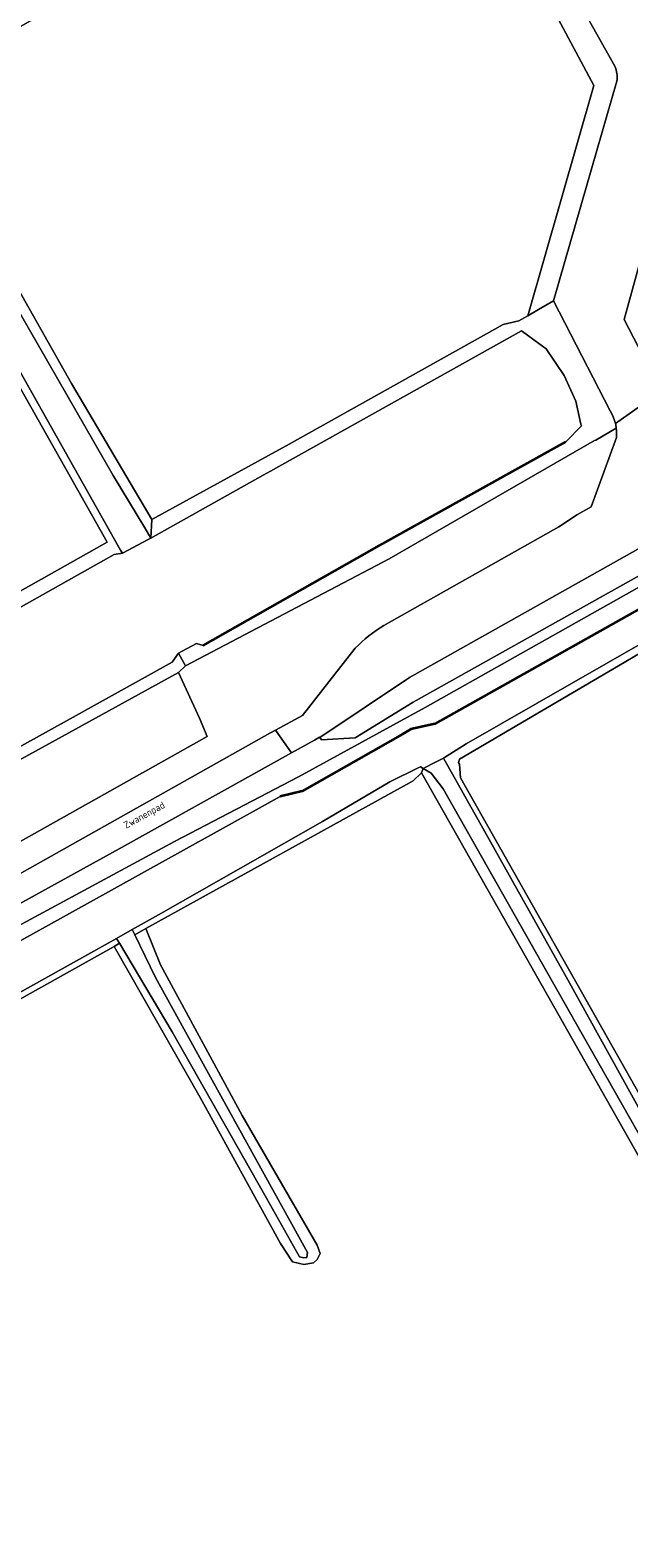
# Model space of a CAD drawing. Header units: metres. Extents: x 113441 to 115918, y 474822 to 477887.
# Tile 77 of 145: x 114172 to 114258, y 476224 to 476439. Entities that reach past the tile are written whole.
import ezdxf
from ezdxf.enums import TextEntityAlignment as Align

# ---------------------------------------------------------------- set-up
doc = ezdxf.new("R2010")
doc.units = ezdxf.units.M
for name, color, linetype, lineweight in [('B-WE-GK-BESCHOEIING-G', 252, 'GK-BESCHOEIING', 35), ('B-WE-GR-GRAS-GV', 252, 'Continuous', 13), ('B-WE-GR-GROENVOORZIENING-GV', 252, 'Continuous', 18), ('B-WE-OG-TOPOGRAFIE-T18', 7, 'Continuous', 18), ('B-WE-OG-WATER-GV', 252, 'Continuous', 18), ('B-WE-OG-WATER_SLOOT-GV', 252, 'Continuous', 18), ('B-WE-VH-VERHARDING_GESLOTEN-GV', 252, 'Continuous', 18)]:
    doc.layers.add(name, color=color, linetype=linetype, lineweight=lineweight)
doc.styles.add('NLCS-ISO-ANNOTATIEF-T18', font='NLCS-ISO.ttf', dxfattribs={"height": 1.8})
doc.linetypes.add('GK-BESCHOEIING', pattern='A,30,-5,[1,NLCS.SHX,S=1,R=0,X=0,Y=0],-5', length=40)

msp = doc.modelspace()

# ---------------------------------------------------------------- linework, layer by layer
at = {"layer": 'B-WE-GK-BESCHOEIING-G', "ltscale": 0.5, "flags": 128}
for points in [[(114196.674, 476351.079), (114221.875, 476365.376), (114248.53, 476380.239)], [(114262.625, 476358.32), (114229.769, 476339.913), (114226.369, 476339.13), (114225.153, 476338.435)], [(114225.153, 476338.435), (114210.844, 476330.256), (114207.654, 476329.517)]]:
    msp.add_lwpolyline(points, dxfattribs=at)
at = {"layer": 'B-WE-GR-GRAS-GV'}
for points in [[(114169.85, 476554.305), (114184.804, 476528.015), (114204.127, 476494.027), (114218.232, 476468.439), (114218.637, 476467.46), (114218.556, 476466.891), (114217.879, 476466.252), (114183.649, 476447.105), (114154.221, 476430.366), (114177.855, 476388.56), (114189.32, 476369.115), (114208.985, 476379.896), (114239.574, 476396.982), (114241.806, 476397.527), (114243.069, 476398.252), (114252.511, 476431.186), (114233.911, 476465.984), (114181.357, 476560.743), (114177.52, 476558.341), (114175.933, 476560.854), (114182.128, 476564.282), (114179.472, 476569.195), (114177.708, 476568.122), (114167.546, 476563.151)], [(114255.495, 476433.931), (114212.448, 476510.586), (114199.038, 476534.466), (114183.378, 476562.009), (114181.357, 476560.743), (114233.911, 476465.984), (114252.511, 476431.186), (114243.069, 476398.252), (114244.595, 476399.129)], [(114205.258, 476537.685), (114265.655, 476429.796), (114256.85, 476397.717), (114259.577, 476392.449), (114260.307, 476391.301), (114259.665, 476395.309), (114261.655, 476401.394), (114262.957, 476404.427), (114264.526, 476407.719), (114266.784, 476410.293), (114288.437, 476422.023), (114292.154, 476423.748), (114291.351, 476425.143), (114288.471, 476430.149), (114261.354, 476477.128)], [(114118.22, 476329.434), (114182.967, 476365.855), (114145.542, 476432.122)], [(114244.595, 476399.129), (114246.735, 476400.359), (114251.513, 476416.937), (114255.788, 476431.767)], [(114375.138, 476207.219), (114363.528, 476229.93), (114345.293, 476261.405), (114312.272, 476319.72), (114299.043, 476342.051), (114286.767, 476360.042), (114285.92, 476361.207), (114284.65, 476361.418), (114281.792, 476361.101), (114276.818, 476360.148), (114273.003, 476358.133), (114259.436, 476350.173), (114256.847, 476348.654), (114233.293, 476334.834), (114233.17, 476334.374), (114233.294, 476334.128), (114233.451, 476332.157), (114320.991, 476177.302)], [(114132.709, 476301.849), (114197.242, 476338.107), (114196.147, 476340.685), (114193.131, 476347.257), (114127.52, 476311.15)], [(114327.595, 476161.544), (114323.254, 476169.363), (114322.26, 476169.33), (114320.984, 476169.681), (114320.035, 476170.189), (114227.875, 476332.872), (114226.67, 476331.728), (114188.462, 476310.612), (114190.581, 476305.438), (114202.244, 476283.909), (114212.96, 476265.339), (114213.408, 476264.167), (114212.976, 476263.291), (114212.418, 476262.827), (114211.046, 476262.59), (114209.418, 476262.973), (114207.711, 476265.611), (114196.235, 476286.453), (114183.959, 476308.066), (114156.672, 476292.797)]]:
    msp.add_lwpolyline(points, dxfattribs=at)
msp.add_lwpolyline([(114255.788, 476431.767, 0.1620555), (114255.495, 476433.931)], format="xyb", dxfattribs=at)
at = {"layer": 'B-WE-GR-GROENVOORZIENING-GV'}
for points in [[(114255.718, 476382.172), (114252.775, 476380.478), (114252.624, 476380.391), (114223.275, 476363.497), (114194.139, 476348.191), (114193.131, 476347.257)], [(114222.506, 476353.978), (114247.489, 476368.073), (114250.183, 476369.825), (114252.137, 476370.907), (114255.732, 476380.815)], [(114269.599, 476365.894), (114269.096, 476366.869), (114261.409, 476362.417), (114226.702, 476343.014), (114218.399, 476337.871), (114213.575, 476337.618), (114213.328, 476337.936), (114213.298, 476337.974), (114212.581, 476337.575), (114209.288, 476335.743), (114185.074, 476322.273), (114163.052, 476310.111), (114151.733, 476303.769), (114145.909, 476300.204)], [(114143.918, 476297.87), (114143.456, 476296.574), (114143.678, 476296.701), (114143.924, 476296.84), (114144.92, 476297.344), (114192.556, 476323.066), (114210.299, 476332.33), (114228.404, 476342.22), (114267.421, 476364.207)], [(114141.173, 476300.653), (114139.245, 476301.576), (114139.803, 476302.617), (114140.621, 476303.757), (114141.72, 476304.644), (114145.292, 476306.745), (114152.337, 476310.527), (114153.223, 476308.873), (114153.311, 476308.708), (114163.44, 476314.547), (114206.21, 476338.538), (114206.989, 476338.969), (114210.854, 476341.108), (114218.384, 476350.703)], [(114193.131, 476347.257), (114196.147, 476340.685), (114197.242, 476338.107), (114132.709, 476301.849), (114132.977, 476301.359), (114132.348, 476301.005), (114137.793, 476291.405), (114139.291, 476292.153), (114139.989, 476294.606), (114140.256, 476294.758), (114140.277, 476294.77), (114140.887, 476299.539)]]:
    msp.add_lwpolyline(points, dxfattribs=at)
for points in [[(114255.732, 476380.815, 0.0560075), (114255.718, 476382.172)], [(114218.384, 476350.703, -0.0627891), (114222.506, 476353.978)]]:
    msp.add_lwpolyline(points, format="xyb", dxfattribs=at)
at = {"layer": 'B-WE-OG-WATER-GV'}
for points in [[(114167.62, 476546.849), (114179.396, 476526.011), (114188.454, 476510.075), (114195.414, 476497.665), (114211.52, 476469.117), (114146.869, 476432.157), (114184.865, 476364.732), (114185.123, 476364.276), (114188.832, 476366.261), (114189.186, 476366.456), (114188.313, 476367.909), (114183.811, 476375.399), (114165.198, 476407.765)], [(114126.831, 476312.385), (114192.224, 476348.708), (114193.159, 476350.015), (114193.659, 476350.282), (114195.74, 476351.393), (114196.348, 476351.189), (114196.674, 476351.079), (114221.875, 476365.376), (114248.53, 476380.239), (114250.753, 476382.518), (114250.654, 476382.708), (114250.635, 476382.745), (114249.942, 476386.045), (114248.293, 476389.725), (114245.701, 476393.507), (114244.639, 476394.29), (114242.329, 476395.992), (114242.187, 476396.097), (114206.308, 476376.031), (114205.249, 476375.439), (114189.186, 476366.456), (114188.832, 476366.261), (114185.123, 476364.276), (114183.947, 476364.119), (114118.53, 476327.294)], [(114262.625, 476358.32), (114229.769, 476339.913), (114226.369, 476339.13), (114225.153, 476338.435), (114210.844, 476330.256), (114207.654, 476329.517), (114162, 476304.17)], [(114164.18, 476297.99), (114184.277, 476309.223), (114186.535, 476310.485), (114190.27, 476312.573), (114213.74, 476325.93), (114223.36, 476331.59), (114227.486, 476333.633), (114227.74, 476333.759), (114228.125, 476333.521), (114229.868, 476334.407), (114231.043, 476335), (114234.266, 476337.053), (114259.45, 476351.48)]]:
    msp.add_lwpolyline(points, dxfattribs=at)
for points in [[(114267.248, 476269.971), (114248.789, 476303.279), (114236.652, 476324.957), (114231.043, 476335), (114229.868, 476334.407), (114228.125, 476333.521), (114229.239, 476332.837), (114230.956, 476330.609), (114249.825, 476297.29), (114272.157, 476258.011), (114290.358, 476225.324), (114307.507, 476194.165), (114316.335, 476179.39), (114321.363, 476170.839), (114322.714, 476171.458), (114321.194, 476174.533), (114306.413, 476200.497), (114286.456, 476236.575)], [(114186.895, 476309.739), (114186.535, 476310.485), (114184.277, 476309.223), (114184.7, 476308.512), (114192.245, 476295.839), (114205.304, 476272.84), (114210.461, 476263.697), (114211.071, 476263.545), (114211.482, 476263.602), (114211.568, 476264.283), (114197.937, 476288.934), (114189.851, 476303.614)]]:
    msp.add_lwpolyline(points, close=True, dxfattribs=at)
at = {"layer": 'B-WE-OG-WATER_SLOOT-GV'}
for points in [[(114165.198, 476407.765), (114183.811, 476375.399), (114188.313, 476367.909), (114189.186, 476366.456), (114189.32, 476369.115), (114177.855, 476388.56), (114154.221, 476430.366), (114183.649, 476447.105), (114217.879, 476466.252), (114218.556, 476466.891), (114218.637, 476467.46), (114218.232, 476468.439), (114204.127, 476494.027), (114184.804, 476528.015), (114169.85, 476554.305)], [(114118.53, 476327.294), (114183.947, 476364.119), (114185.123, 476364.276), (114184.865, 476364.732), (114146.869, 476432.157), (114211.52, 476469.117), (114195.414, 476497.665), (114188.454, 476510.075), (114179.396, 476526.011), (114167.62, 476546.849)], [(114145.542, 476432.122), (114182.967, 476365.855), (114118.22, 476329.434)], [(114246.735, 476400.359), (114244.595, 476399.129), (114243.069, 476398.252), (114241.806, 476397.527), (114239.574, 476396.982), (114208.985, 476379.896), (114189.32, 476369.115), (114189.186, 476366.456), (114205.249, 476375.439), (114206.308, 476376.031), (114242.187, 476396.097), (114242.329, 476395.992), (114244.639, 476394.29), (114245.701, 476393.507), (114248.293, 476389.725), (114249.942, 476386.045), (114250.635, 476382.745), (114250.654, 476382.708), (114250.753, 476382.518), (114248.53, 476380.239), (114221.875, 476365.376), (114196.674, 476351.079), (114196.348, 476351.189), (114195.74, 476351.393), (114193.659, 476350.282), (114193.159, 476350.015), (114193.946, 476348.528), (114194.139, 476348.191), (114223.275, 476363.497), (114252.624, 476380.391), (114252.775, 476380.478), (114255.718, 476382.172)], [(114255.227, 476383.928), (114254.859, 476384.64), (114246.735, 476400.359)], [(114267.421, 476364.207), (114228.404, 476342.22), (114210.299, 476332.33), (114192.556, 476323.066), (114144.92, 476297.344), (114143.924, 476296.84), (114143.324, 476294.71), (114143.146, 476294.078), (114144.031, 476294.52), (114146.2, 476295.54), (114162, 476304.17), (114207.654, 476329.517)], [(114207.654, 476329.517), (114210.844, 476330.256), (114225.153, 476338.435), (114226.369, 476339.13), (114229.769, 476339.913), (114262.625, 476358.32), (114267.143, 476360.881), (114268.695, 476361.108), (114269.299, 476361.196), (114270.931, 476362.112), (114272.517, 476363.003), (114270.345, 476363.961)], [(114320.991, 476177.302), (114233.451, 476332.157), (114233.294, 476334.128), (114233.17, 476334.374), (114233.293, 476334.834), (114256.847, 476348.654), (114259.436, 476350.173), (114273.003, 476358.133), (114273.283, 476358.922), (114272.626, 476361.08), (114272.517, 476363.003), (114270.931, 476362.112), (114269.299, 476361.196), (114270.576, 476359.042), (114269.616, 476357.697), (114268.602, 476356.276), (114259.45, 476351.48), (114234.266, 476337.053), (114231.043, 476335), (114236.652, 476324.957), (114248.789, 476303.279), (114267.248, 476269.971), (114286.456, 476236.575), (114306.413, 476200.497)], [(114127.52, 476311.15), (114193.131, 476347.257), (114194.139, 476348.191), (114193.946, 476348.528), (114193.159, 476350.015), (114192.224, 476348.708), (114126.831, 476312.385)]]:
    msp.add_lwpolyline(points, dxfattribs=at)
for points in [[(114255.598, 476382.841, 0.0468038), (114255.227, 476383.928)], [(114255.718, 476382.172, 0.0268464), (114255.598, 476382.841)]]:
    msp.add_lwpolyline(points, format="xyb", dxfattribs=at)
for points in [[(114188.462, 476310.612), (114226.67, 476331.728), (114227.875, 476332.872), (114228.125, 476333.521), (114227.74, 476333.759), (114227.486, 476333.633), (114223.36, 476331.59), (114213.74, 476325.93), (114190.27, 476312.573), (114186.535, 476310.485), (114186.895, 476309.739)], [(114227.875, 476332.872), (114320.035, 476170.189), (114320.984, 476169.681), (114322.26, 476169.33), (114323.254, 476169.363), (114322.714, 476171.458), (114321.363, 476170.839), (114316.335, 476179.39), (114307.507, 476194.165), (114290.358, 476225.324), (114272.157, 476258.011), (114249.825, 476297.29), (114230.956, 476330.609), (114229.239, 476332.837), (114228.125, 476333.521)], [(114188.462, 476310.612), (114186.895, 476309.739), (114189.851, 476303.614), (114197.937, 476288.934), (114211.568, 476264.283), (114211.482, 476263.602), (114211.071, 476263.545), (114210.461, 476263.697), (114205.304, 476272.84), (114192.245, 476295.839), (114184.7, 476308.512), (114183.959, 476308.066), (114196.235, 476286.453), (114207.711, 476265.611), (114209.418, 476262.973), (114211.046, 476262.59), (114212.418, 476262.827), (114212.976, 476263.291), (114213.408, 476264.167), (114212.96, 476265.339), (114202.244, 476283.909), (114190.581, 476305.438)], [(114145.112, 476282.661), (114143.632, 476285.521), (114144.481, 476285.944), (114156.672, 476292.797), (114183.959, 476308.066), (114184.7, 476308.512), (114184.277, 476309.223), (114164.18, 476297.99), (114143.399, 476286.313), (114142.784, 476286.153), (114144.16, 476283.508), (114144.371, 476282.978), (114142.043, 476282.132), (114141.937, 476282.238), (114140.985, 476284.672), (114140.448, 476284.503), (114140.214, 476283.672), (114140.211, 476283.662), (114140.138, 476283.403), (114140.651, 476282.971), (114141.678, 476280.805)]]:
    msp.add_lwpolyline(points, close=True, dxfattribs=at)
at = {"layer": 'B-WE-VH-VERHARDING_GESLOTEN-GV'}
for points in [[(114205.258, 476537.685), (114199.038, 476534.466), (114212.448, 476510.586), (114255.495, 476433.931)], [(114261.661, 476389.387), (114260.87, 476390.4), (114260.307, 476391.301), (114259.577, 476392.449), (114256.85, 476397.717), (114265.655, 476429.796), (114205.258, 476537.685)], [(114255.788, 476431.767), (114251.513, 476416.937), (114246.735, 476400.359), (114254.859, 476384.64), (114255.227, 476383.928)], [(114255.598, 476382.841), (114259.179, 476385.374), (114262.915, 476388.016)], [(114267.607, 476369.837), (114265.517, 476373.572), (114259.179, 476385.374), (114255.598, 476382.841)], [(114255.732, 476380.815), (114252.137, 476370.907), (114250.183, 476369.825), (114247.489, 476368.073), (114222.506, 476353.978)], [(114218.384, 476350.703), (114210.854, 476341.108), (114206.989, 476338.969), (114209.288, 476335.743), (114212.581, 476337.575), (114213.298, 476337.974), (114213.328, 476337.936), (114226.15, 476346.501), (114267.607, 476369.837)], [(114209.288, 476335.743), (114206.989, 476338.969), (114206.21, 476338.538), (114163.44, 476314.547), (114153.311, 476308.708), (114153.223, 476308.873), (114143.747, 476303.551), (114142.102, 476302.295)], [(114145.909, 476300.204), (114151.733, 476303.769), (114163.052, 476310.111), (114185.074, 476322.273), (114209.288, 476335.743)]]:
    msp.add_lwpolyline(points, dxfattribs=at)
for points in [[(114255.495, 476433.931, -0.1620555), (114255.788, 476431.767)], [(114255.227, 476383.928, -0.0468038), (114255.598, 476382.841)], [(114255.598, 476382.841, -0.0268464), (114255.718, 476382.172)], [(114255.718, 476382.172, -0.0560075), (114255.732, 476380.815)], [(114222.506, 476353.978, 0.0627891), (114218.384, 476350.703)]]:
    msp.add_lwpolyline(points, format="xyb", dxfattribs=at)
msp.add_lwpolyline([(114269.096, 476366.869), (114267.607, 476369.837), (114226.15, 476346.501), (114213.328, 476337.936), (114213.575, 476337.618), (114218.399, 476337.871), (114226.702, 476343.014), (114261.409, 476362.417)], close=True, dxfattribs=at)

# ---------------------------------------------------------------- texts
at = {"layer": 'B-WE-OG-TOPOGRAFIE-T18', "style": 'NLCS-ISO-ANNOTATIEF-T18'}
msp.add_text('Zwanenpad', height=1, rotation=28.8, dxfattribs=at).set_placement((114188.32, 476326.738), align=Align.MIDDLE)

doc.saveas('drawing.dxf')
